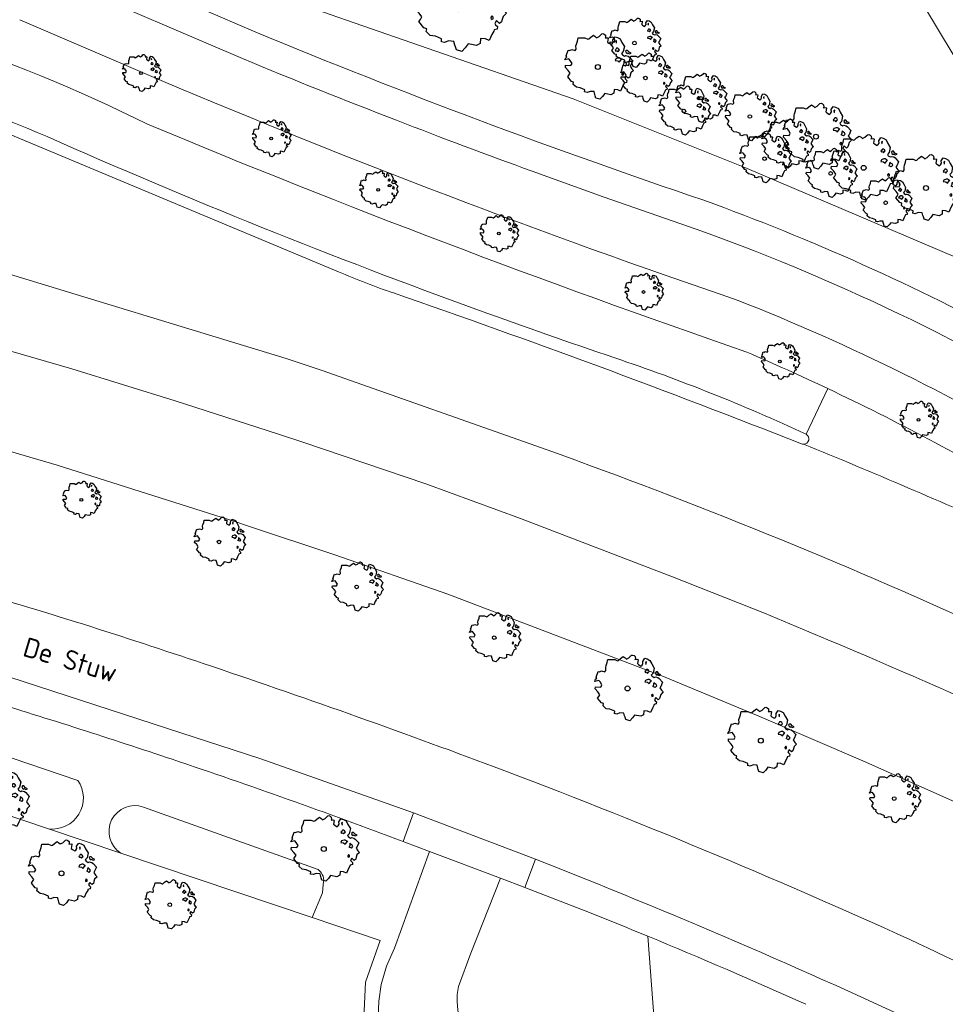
# Model space of a CAD drawing. Header units: metres. Extents: x 152391 to 157968, y 462336 to 467280.
# Tile 106 of 256: x 154301 to 154364, y 464175 to 464243. Entities that reach past the tile are written whole.
import ezdxf
from ezdxf.enums import TextEntityAlignment as Align

# ---------------------------------------------------------------- set-up
doc = ezdxf.new("R2010")
doc.units = ezdxf.units.M
doc.header["$LTSCALE"] = 0.75
doc.layers.get('0').update_dxf_attribs({"lineweight": 25})
for name, color, linetype, lineweight in [('B-GV-GR-BOOM-S', 252, 'Continuous', 25), ('B-WE-GR-BOS_LOOF-GV', 251, 'Continuous', 13), ('B-WE-OG-TERREIN_CULTUURSCHEIDING-GV', 251, 'Continuous', 18), ('B-WE-OG-TOPOGRAFIE-T18', 1, 'Continuous', 18), ('B-WE-OG-WATER_GREPPEL-GV', 251, 'Continuous', 18), ('B-WE-VH-VERHARDING_ASFALT-GV', 251, 'Continuous', 18), ('B-WE-VH-VERHARDING_BETON-GV', 251, 'Continuous', 18), ('B-WE-VH-VERHARDING_BETONSTRAATSTEEN-GV', 251, 'Continuous', 18), ('B-WE-VH-VERHARDING_TEGEL-GV', 251, 'Continuous', 18)]:
    doc.layers.add(name, color=color, linetype=linetype, lineweight=lineweight)
doc.styles.add('NLCS-ISO-M750-T18', font='NLCS-ISO.ttf', dxfattribs={"height": 1.35})

# ---------------------------------------------------------------- blocks, each defined once
blk = doc.blocks.new('SGR-BOOM_21_30')
at = {"linetype": 'Continuous'}
for p, q in [((-1.051, 1.335), (-1.016, 1.499)), ((-1.016, 1.499), (-0.668, 1.499)), ((-0.668, 1.499), (-0.516, 1.433)), ((-0.516, 1.433), (-0.47, 1.45)), ((-0.47, 1.45), (-0.365, 1.548)), ((-0.365, 1.548), (-0.226, 1.647)), ((-0.226, 1.647), (-0.133, 1.581)), ((-0.133, 1.581), (-0.063, 1.515)), ((-0.063, 1.515), (0.065, 1.581)), ((0.065, 1.581), (0.205, 1.712)), ((0.205, 1.712), (0.263, 1.729)), ((0.263, 1.729), (0.333, 1.696)), ((0.333, 1.696), (0.391, 1.647)), ((0.402, 1.532), (0.379, 1.499)), ((0.379, 1.499), (0.53, 1.515)), ((0.391, 1.647), (0.402, 1.532)), ((0.542, 1.483), (0.507, 1.285)), ((0.53, 1.515), (0.542, 1.483)), ((0.786, 1.4), (0.891, 1.565)), ((0.798, 1.285), (0.786, 1.4)), ((0.891, 1.565), (1.019, 1.532)), ((0.972, 1.368), (0.926, 1.335)), ((0.961, 1.269), (0.972, 1.368)), ((1.019, 1.532), (1.158, 1.45)), ((1.158, 1.45), (1.251, 1.269)), ((-1.633, 0.579), (-1.528, 0.875)), ((-1.528, 0.875), (-1.458, 0.858)), ((-1.458, 0.858), (-1.342, 0.908)), ((-1.342, 0.908), (-1.179, 0.858)), ((-1.179, 0.858), (-1.121, 0.924)), ((-1.133, 1.088), (-1.109, 1.187)), ((-1.121, 0.924), (-1.133, 1.088)), ((-1.109, 1.187), (-1.051, 1.335)), ((0.507, 1.285), (0.565, 1.236)), ((0.565, 1.236), (0.693, 1.154)), ((0.693, 1.154), (0.751, 1.203)), ((0.751, 1.203), (0.798, 1.285)), ((0.937, 0.908), (0.891, 0.875)), ((0.891, 0.875), (0.926, 0.825)), ((0.926, 1.335), (0.949, 1.253)), ((0.926, 0.825), (0.984, 0.842)), ((0.972, 0.973), (0.937, 0.908)), ((0.949, 1.253), (0.961, 1.236)), ((1.03, 0.973), (0.972, 0.973)), ((0.984, 0.842), (1.03, 0.776)), ((1.077, 0.94), (1.03, 0.973)), ((1.03, 0.776), (1.077, 0.842)), ((1.124, 0.875), (1.077, 0.94)), ((1.077, 0.842), (1.124, 0.875)), ((1.321, 0.793), (1.228, 0.694)), ((1.228, 0.694), (1.275, 0.628)), ((1.251, 1.269), (1.379, 1.055)), ((1.379, 1.055), (1.321, 0.793)), ((1.472, 0.858), (1.438, 0.809)), ((1.438, 0.809), (1.461, 0.743)), ((1.461, 0.743), (1.531, 0.694)), ((1.542, 0.858), (1.472, 0.858)), ((1.531, 0.727), (1.635, 0.678)), ((1.531, 0.694), (1.542, 0.727)), ((1.624, 0.76), (1.542, 0.858)), ((1.728, 0.71), (1.624, 0.76)), ((1.635, 0.678), (1.728, 0.71)), ((-1.703, 0.365), (-1.656, 0.48)), ((-1.493, 0.415), (-1.703, 0.365)), ((-1.679, -0.029), (-1.668, 0.086)), ((-1.668, 0.086), (-1.389, 0.07)), ((-1.656, 0.48), (-1.598, 0.53)), ((-1.598, 0.53), (-1.633, 0.579)), ((-1.423, 0.333), (-1.493, 0.415)), ((-1.33, 0.185), (-1.423, 0.333)), ((-1.389, 0.07), (-1.33, 0.185)), ((0.926, 0.415), (0.891, 0.333)), ((0.891, 0.333), (1.03, 0.316)), ((1.054, 0.464), (0.926, 0.415)), ((1.03, 0.316), (1.112, 0.251)), ((1.112, 0.464), (1.054, 0.464)), ((1.217, 0.398), (1.112, 0.464)), ((1.112, 0.251), (1.205, 0.365)), ((1.205, 0.365), (1.24, 0.415)), ((1.275, 0.628), (1.379, 0.563)), ((1.344, 0.185), (1.31, 0.103)), ((1.434, 0.049), (1.31, 0.103)), ((1.356, 0.3), (1.344, 0.234)), ((1.344, 0.234), (1.344, 0.185)), ((1.426, 0.234), (1.356, 0.3)), ((1.379, 0.563), (1.438, 0.595)), ((1.472, 0.201), (1.426, 0.234)), ((1.434, 0.049), (1.507, 0.136)), ((1.438, 0.595), (1.565, 0.563)), ((1.507, 0.136), (1.472, 0.201)), ((1.565, 0.563), (1.635, 0.513)), ((1.635, 0.513), (1.81, 0.316)), ((1.717, 0.103), (1.67, 0.037)), ((1.67, 0.037), (1.763, -0.094)), ((1.81, 0.316), (1.717, 0.103)), ((-1.54, -0.177), (-1.679, -0.029)), ((-1.551, -0.505), (-1.493, -0.423)), ((-1.354, -0.752), (-1.551, -0.505)), ((-1.435, -0.324), (-1.54, -0.177)), ((-1.493, -0.423), (-1.435, -0.324)), ((1.286, -0.292), (1.24, -0.357)), ((1.24, -0.357), (1.251, -0.423)), ((1.263, -0.423), (1.333, -0.407)), ((1.333, -0.341), (1.286, -0.292)), ((1.333, -0.407), (1.333, -0.341)), ((1.461, -0.472), (1.391, -0.587)), ((1.391, -0.587), (1.426, -0.637)), ((1.426, -0.637), (1.496, -0.702)), ((1.577, -0.587), (1.461, -0.472)), ((1.658, -0.522), (1.577, -0.587)), ((1.682, -0.423), (1.658, -0.522)), ((1.717, -0.308), (1.682, -0.423)), ((1.845, -0.177), (1.717, -0.308)), ((1.763, -0.094), (1.845, -0.177)), ((-1.249, -0.784), (-1.354, -0.752)), ((-1.272, -0.899), (-1.249, -0.784)), ((-1.109, -1.047), (-1.272, -0.899)), ((-0.912, -1.08), (-1.109, -1.047)), ((-0.668, -1.179), (-0.912, -1.08)), ((-0.679, -1.294), (-0.668, -1.179)), ((-0.551, -1.326), (-0.679, -1.294)), ((-0.4, -1.261), (-0.551, -1.326)), ((-0.191, -1.277), (-0.4, -1.261)), ((-0.156, -1.425), (-0.191, -1.277)), ((0.844, -1.162), (0.833, -1.359)), ((1.03, -1.179), (0.844, -1.162)), ((1.182, -1.244), (1.03, -1.179)), ((1.286, -1.014), (1.182, -1.244)), ((1.356, -0.883), (1.286, -1.014)), ((1.368, -0.834), (1.356, -0.883)), ((1.484, -0.801), (1.368, -0.834)), ((1.496, -0.702), (1.484, -0.801)), ((-0.133, -1.491), (-0.156, -1.425)), ((-0.098, -1.606), (-0.133, -1.491)), ((0.112, -1.671), (-0.098, -1.606)), ((0.251, -1.524), (0.112, -1.671)), ((0.356, -1.376), (0.251, -1.524)), ((0.682, -1.441), (0.356, -1.376)), ((0.833, -1.359), (0.682, -1.441))]:
    blk.add_line(p, q, dxfattribs=at)
blk.add_circle((0, 0), 0.126, dxfattribs=at)
blk = doc.blocks.new('SGR-BOOM_31_50')
at = {"linetype": 'Continuous'}
for p, q in [((-0.626, 1.933), (-0.487, 2.064)), ((-0.487, 2.064), (-0.301, 2.196)), ((-0.301, 2.196), (-0.177, 2.108)), ((-0.177, 2.108), (-0.084, 2.02)), ((-0.084, 2.02), (0.087, 2.108)), ((0.087, 2.108), (0.273, 2.283)), ((0.273, 2.283), (0.351, 2.305)), ((0.351, 2.305), (0.444, 2.261)), ((0.444, 2.261), (0.521, 2.196)), ((0.537, 2.042), (0.506, 1.999)), ((0.521, 2.196), (0.537, 2.042)), ((1.048, 1.867), (1.188, 2.086)), ((1.188, 2.086), (1.358, 2.042)), ((1.358, 2.042), (1.545, 1.933)), ((-1.51, 1.451), (-1.479, 1.582)), ((-1.495, 1.232), (-1.51, 1.451)), ((-1.479, 1.582), (-1.402, 1.78)), ((-1.402, 1.78), (-1.355, 1.999)), ((-1.355, 1.999), (-0.89, 1.999)), ((-0.89, 1.999), (-0.688, 1.911)), ((-0.688, 1.911), (-0.626, 1.933)), ((0.506, 1.999), (0.707, 2.02)), ((0.723, 1.977), (0.676, 1.714)), ((0.676, 1.714), (0.754, 1.648)), ((0.707, 2.02), (0.723, 1.977)), ((0.754, 1.648), (0.924, 1.539)), ((0.924, 1.539), (1.002, 1.604)), ((1.002, 1.604), (1.064, 1.714)), ((1.064, 1.714), (1.048, 1.867)), ((1.296, 1.823), (1.234, 1.78)), ((1.234, 1.78), (1.265, 1.67)), ((1.265, 1.67), (1.281, 1.648)), ((1.281, 1.692), (1.296, 1.823)), ((1.545, 1.933), (1.669, 1.692)), ((1.669, 1.692), (1.839, 1.407)), ((1.839, 1.407), (1.762, 1.057)), ((-2.208, 0.641), (-2.131, 0.706)), ((-2.177, 0.772), (-2.038, 1.166)), ((-2.131, 0.706), (-2.177, 0.772)), ((-2.038, 1.166), (-1.944, 1.144)), ((-1.944, 1.144), (-1.789, 1.21)), ((-1.789, 1.21), (-1.572, 1.144)), ((-1.572, 1.144), (-1.495, 1.232)), ((1.25, 1.21), (1.188, 1.166)), ((1.188, 1.166), (1.234, 1.101)), ((1.234, 1.101), (1.312, 1.122)), ((1.296, 1.298), (1.25, 1.21)), ((1.374, 1.298), (1.296, 1.298)), ((1.312, 1.122), (1.374, 1.035)), ((1.436, 1.254), (1.374, 1.298)), ((1.374, 1.035), (1.436, 1.122)), ((1.498, 1.166), (1.436, 1.254)), ((1.436, 1.122), (1.498, 1.166)), ((1.762, 1.057), (1.638, 0.925)), ((1.638, 0.925), (1.7, 0.838)), ((1.7, 0.838), (1.839, 0.75)), ((1.839, 0.75), (1.917, 0.794)), ((1.963, 1.144), (1.917, 1.079)), ((1.917, 1.079), (1.948, 0.991)), ((1.917, 0.794), (2.087, 0.75)), ((1.948, 0.991), (2.041, 0.925)), ((2.056, 1.144), (1.963, 1.144)), ((2.041, 0.969), (2.18, 0.903)), ((2.041, 0.925), (2.056, 0.969)), ((2.165, 1.013), (2.056, 1.144)), ((2.087, 0.75), (2.18, 0.684)), ((2.304, 0.947), (2.165, 1.013)), ((2.18, 0.903), (2.304, 0.947)), ((2.18, 0.684), (2.413, 0.422)), ((-2.27, 0.487), (-2.208, 0.641)), ((-1.991, 0.553), (-2.27, 0.487)), ((-2.239, -0.038), (-2.224, 0.115)), ((-2.224, 0.115), (-1.851, 0.093)), ((-1.898, 0.444), (-1.991, 0.553)), ((-1.774, 0.246), (-1.898, 0.444)), ((-1.851, 0.093), (-1.774, 0.246)), ((1.234, 0.553), (1.188, 0.444)), ((1.188, 0.444), (1.374, 0.422)), ((1.405, 0.619), (1.234, 0.553)), ((1.374, 0.422), (1.483, 0.334)), ((1.483, 0.619), (1.405, 0.619)), ((1.622, 0.531), (1.483, 0.619)), ((1.483, 0.334), (1.607, 0.487)), ((1.607, 0.487), (1.653, 0.553)), ((1.793, 0.246), (1.746, 0.137)), ((1.911, 0.065), (1.746, 0.137)), ((1.808, 0.4), (1.793, 0.312)), ((1.793, 0.312), (1.793, 0.246)), ((1.901, 0.312), (1.808, 0.4)), ((1.963, 0.268), (1.901, 0.312)), ((1.911, 0.065), (2.01, 0.181)), ((2.01, 0.181), (1.963, 0.268)), ((2.289, 0.137), (2.227, 0.049)), ((2.227, 0.049), (2.351, -0.126)), ((2.413, 0.422), (2.289, 0.137)), ((-2.053, -0.235), (-2.239, -0.038)), ((-2.069, -0.673), (-1.991, -0.564)), ((-1.805, -1.002), (-2.069, -0.673)), ((-1.913, -0.433), (-2.053, -0.235)), ((-1.991, -0.564), (-1.913, -0.433)), ((1.715, -0.389), (1.653, -0.476)), ((1.653, -0.476), (1.669, -0.564)), ((1.684, -0.564), (1.777, -0.542)), ((1.777, -0.454), (1.715, -0.389)), ((1.777, -0.542), (1.777, -0.454)), ((1.948, -0.63), (1.855, -0.783)), ((2.103, -0.783), (1.948, -0.63)), ((2.242, -0.564), (2.211, -0.695)), ((2.289, -0.411), (2.242, -0.564)), ((2.459, -0.235), (2.289, -0.411)), ((2.351, -0.126), (2.459, -0.235)), ((-1.665, -1.046), (-1.805, -1.002)), ((-1.696, -1.199), (-1.665, -1.046)), ((-1.479, -1.396), (-1.696, -1.199)), ((1.715, -1.352), (1.576, -1.659)), ((1.808, -1.177), (1.715, -1.352)), ((1.824, -1.112), (1.808, -1.177)), ((1.979, -1.068), (1.824, -1.112)), ((1.855, -0.783), (1.901, -0.849)), ((1.901, -0.849), (1.994, -0.936)), ((1.994, -0.936), (1.979, -1.068)), ((2.211, -0.695), (2.103, -0.783)), ((-1.216, -1.44), (-1.479, -1.396)), ((-0.89, -1.571), (-1.216, -1.44)), ((-0.906, -1.725), (-0.89, -1.571)), ((-0.735, -1.769), (-0.906, -1.725)), ((-0.533, -1.681), (-0.735, -1.769)), ((-0.254, -1.703), (-0.533, -1.681)), ((-0.208, -1.9), (-0.254, -1.703)), ((-0.177, -1.988), (-0.208, -1.9)), ((-0.13, -2.141), (-0.177, -1.988)), ((0.335, -2.031), (0.149, -2.229)), ((0.475, -1.834), (0.335, -2.031)), ((0.909, -1.922), (0.475, -1.834)), ((1.11, -1.812), (0.909, -1.922)), ((1.126, -1.55), (1.11, -1.812)), ((1.374, -1.571), (1.126, -1.55)), ((1.576, -1.659), (1.374, -1.571)), ((0.149, -2.229), (-0.13, -2.141))]:
    blk.add_line(p, q, dxfattribs=at)
blk.add_circle((0, 0), 0.169, dxfattribs=at)
blk = doc.blocks.new('SGR-BOOM_50_100')
at = {"linetype": 'Continuous'}
for p, q in [((-0.835, 2.577), (-0.649, 2.752)), ((-0.649, 2.752), (-0.401, 2.928)), ((-0.401, 2.928), (-0.236, 2.811)), ((-0.236, 2.811), (-0.112, 2.694)), ((-0.112, 2.694), (0.116, 2.811)), ((0.116, 2.811), (0.364, 3.044)), ((0.364, 3.044), (0.467, 3.074)), ((0.467, 3.074), (0.591, 3.015)), ((0.591, 3.015), (0.695, 2.928)), ((0.715, 2.723), (0.674, 2.665)), ((0.695, 2.928), (0.715, 2.723)), ((1.398, 2.49), (1.584, 2.782)), ((1.584, 2.782), (1.811, 2.723)), ((1.811, 2.723), (2.059, 2.577)), ((-2.014, 1.935), (-1.972, 2.11)), ((-1.972, 2.11), (-1.869, 2.373)), ((-1.869, 2.373), (-1.807, 2.665)), ((-1.807, 2.665), (-1.187, 2.665)), ((-1.187, 2.665), (-0.918, 2.548)), ((-0.918, 2.548), (-0.835, 2.577)), ((0.674, 2.665), (0.943, 2.694)), ((0.964, 2.636), (0.902, 2.285)), ((0.902, 2.285), (1.005, 2.198)), ((0.943, 2.694), (0.964, 2.636)), ((1.005, 2.198), (1.232, 2.052)), ((1.232, 2.052), (1.336, 2.139)), ((1.336, 2.139), (1.418, 2.285)), ((1.418, 2.285), (1.398, 2.49)), ((1.729, 2.431), (1.646, 2.373)), ((1.646, 2.373), (1.687, 2.227)), ((1.687, 2.227), (1.708, 2.198)), ((1.708, 2.256), (1.729, 2.431)), ((2.059, 2.577), (2.225, 2.256)), ((2.225, 2.256), (2.452, 1.876)), ((-2.903, 1.029), (-2.717, 1.555)), ((-2.717, 1.555), (-2.593, 1.526)), ((-2.593, 1.526), (-2.386, 1.613)), ((-2.386, 1.613), (-2.096, 1.526)), ((-2.096, 1.526), (-1.993, 1.643)), ((-1.993, 1.643), (-2.014, 1.935)), ((1.667, 1.613), (1.584, 1.555)), ((1.584, 1.555), (1.646, 1.467)), ((1.646, 1.467), (1.749, 1.497)), ((1.729, 1.73), (1.667, 1.613)), ((1.832, 1.73), (1.729, 1.73)), ((1.749, 1.497), (1.832, 1.38)), ((1.915, 1.672), (1.832, 1.73)), ((1.832, 1.38), (1.915, 1.497)), ((1.997, 1.555), (1.915, 1.672)), ((1.915, 1.497), (1.997, 1.555)), ((2.349, 1.409), (2.183, 1.234)), ((2.452, 1.876), (2.349, 1.409)), ((2.618, 1.526), (2.556, 1.438)), ((2.556, 1.438), (2.597, 1.321)), ((2.742, 1.526), (2.618, 1.526)), ((2.886, 1.351), (2.742, 1.526)), ((-3.027, 0.65), (-2.944, 0.854)), ((-2.655, 0.737), (-3.027, 0.65)), ((-2.944, 0.854), (-2.841, 0.942)), ((-2.841, 0.942), (-2.903, 1.029)), ((-2.531, 0.591), (-2.655, 0.737)), ((1.646, 0.737), (1.584, 0.591)), ((1.873, 0.825), (1.646, 0.737)), ((1.977, 0.825), (1.873, 0.825)), ((2.163, 0.708), (1.977, 0.825)), ((2.142, 0.65), (2.204, 0.737)), ((2.183, 1.234), (2.266, 1.117)), ((2.266, 1.117), (2.452, 1)), ((2.452, 1), (2.556, 1.059)), ((2.556, 1.059), (2.783, 1)), ((2.597, 1.321), (2.721, 1.234)), ((2.721, 1.292), (2.907, 1.205)), ((2.721, 1.234), (2.742, 1.292)), ((2.783, 1), (2.907, 0.913)), ((3.072, 1.263), (2.886, 1.351)), ((2.907, 1.205), (3.072, 1.263)), ((2.907, 0.913), (3.217, 0.562)), ((-2.985, -0.051), (-2.965, 0.153)), ((-2.965, 0.153), (-2.469, 0.124)), ((-2.365, 0.329), (-2.531, 0.591)), ((-2.469, 0.124), (-2.365, 0.329)), ((1.584, 0.591), (1.832, 0.562)), ((1.832, 0.562), (1.977, 0.445)), ((1.977, 0.445), (2.142, 0.65)), ((2.39, 0.329), (2.328, 0.183)), ((2.549, 0.087), (2.328, 0.183)), ((2.411, 0.533), (2.39, 0.416)), ((2.39, 0.416), (2.39, 0.329)), ((2.535, 0.416), (2.411, 0.533)), ((2.618, 0.358), (2.535, 0.416)), ((2.549, 0.087), (2.68, 0.241)), ((2.68, 0.241), (2.618, 0.358)), ((3.052, 0.183), (2.969, 0.066)), ((2.969, 0.066), (3.135, -0.168)), ((3.217, 0.562), (3.052, 0.183)), ((-2.737, -0.314), (-2.985, -0.051)), ((-2.551, -0.577), (-2.737, -0.314)), ((-2.655, -0.752), (-2.551, -0.577)), ((2.287, -0.518), (2.204, -0.635)), ((2.204, -0.635), (2.225, -0.752)), ((2.37, -0.606), (2.287, -0.518)), ((2.37, -0.723), (2.37, -0.606)), ((3.052, -0.548), (2.99, -0.752)), ((3.279, -0.314), (3.052, -0.548)), ((3.135, -0.168), (3.279, -0.314)), ((-2.758, -0.898), (-2.655, -0.752)), ((-2.407, -1.336), (-2.758, -0.898)), ((-2.22, -1.394), (-2.407, -1.336)), ((2.245, -0.752), (2.37, -0.723)), ((2.597, -0.84), (2.473, -1.044)), ((2.473, -1.044), (2.535, -1.132)), ((2.535, -1.132), (2.659, -1.248)), ((2.804, -1.044), (2.597, -0.84)), ((2.659, -1.248), (2.638, -1.424)), ((2.948, -0.927), (2.804, -1.044)), ((2.99, -0.752), (2.948, -0.927)), ((-2.262, -1.599), (-2.22, -1.394)), ((-1.972, -1.862), (-2.262, -1.599)), ((-1.621, -1.92), (-1.972, -1.862)), ((-1.187, -2.095), (-1.621, -1.92)), ((2.287, -1.803), (2.101, -2.212)), ((2.411, -1.57), (2.287, -1.803)), ((2.432, -1.482), (2.411, -1.57)), ((2.638, -1.424), (2.432, -1.482)), ((-1.207, -2.3), (-1.187, -2.095)), ((-0.98, -2.358), (-1.207, -2.3)), ((-0.711, -2.241), (-0.98, -2.358)), ((-0.339, -2.271), (-0.711, -2.241)), ((-0.277, -2.533), (-0.339, -2.271)), ((-0.236, -2.65), (-0.277, -2.533)), ((-0.174, -2.855), (-0.236, -2.65)), ((0.447, -2.709), (0.199, -2.971)), ((0.633, -2.446), (0.447, -2.709)), ((1.212, -2.563), (0.633, -2.446)), ((1.48, -2.417), (1.212, -2.563)), ((1.501, -2.066), (1.48, -2.417)), ((1.832, -2.095), (1.501, -2.066)), ((2.101, -2.212), (1.832, -2.095)), ((0.199, -2.971), (-0.174, -2.855))]:
    blk.add_line(p, q, dxfattribs=at)
blk.add_circle((0, 0), 0.225, dxfattribs=at)
blk = doc.blocks.new('SGR-BOOM_0_20')
at = {"linetype": 'Continuous'}
for p, q in [((-1.094, 0.644), (-1.007, 0.681)), ((-1.007, 0.681), (-0.884, 0.644)), ((-0.884, 0.644), (-0.841, 0.693)), ((-0.85, 0.816), (-0.832, 0.89)), ((-0.841, 0.693), (-0.85, 0.816)), ((-0.832, 0.89), (-0.788, 1.001)), ((-0.788, 1.001), (-0.762, 1.124)), ((-0.762, 1.124), (-0.501, 1.124)), ((-0.501, 1.124), (-0.387, 1.075)), ((-0.387, 1.075), (-0.352, 1.087)), ((-0.352, 1.087), (-0.274, 1.161)), ((-0.274, 1.161), (-0.169, 1.235)), ((-0.169, 1.235), (-0.099, 1.186)), ((-0.099, 1.186), (-0.047, 1.137)), ((-0.047, 1.137), (0.049, 1.186)), ((0.049, 1.186), (0.154, 1.284)), ((0.154, 1.284), (0.197, 1.297)), ((0.197, 1.297), (0.25, 1.272)), ((0.25, 1.272), (0.293, 1.235)), ((0.302, 1.149), (0.284, 1.124)), ((0.284, 1.124), (0.398, 1.137)), ((0.293, 1.235), (0.302, 1.149)), ((0.407, 1.112), (0.38, 0.964)), ((0.38, 0.964), (0.424, 0.927)), ((0.398, 1.137), (0.407, 1.112)), ((0.424, 0.927), (0.52, 0.865)), ((0.52, 0.865), (0.564, 0.902)), ((0.564, 0.902), (0.598, 0.964)), ((0.59, 1.05), (0.668, 1.173)), ((0.598, 0.964), (0.59, 1.05)), ((0.668, 1.173), (0.764, 1.149)), ((0.703, 0.681), (0.668, 0.656)), ((0.729, 1.026), (0.694, 1.001)), ((0.694, 1.001), (0.712, 0.939)), ((0.729, 0.73), (0.703, 0.681)), ((0.712, 0.939), (0.721, 0.927)), ((0.721, 0.952), (0.729, 1.026)), ((0.773, 0.73), (0.729, 0.73)), ((0.764, 1.149), (0.869, 1.087)), ((0.808, 0.705), (0.773, 0.73)), ((0.843, 0.656), (0.808, 0.705)), ((0.869, 1.087), (0.939, 0.952)), ((0.939, 0.952), (1.035, 0.792)), ((1.035, 0.792), (0.991, 0.594)), ((-1.277, 0.274), (-1.242, 0.36)), ((-1.12, 0.311), (-1.277, 0.274)), ((-1.259, -0.022), (-1.251, 0.065)), ((-1.251, 0.065), (-1.041, 0.052)), ((-1.242, 0.36), (-1.198, 0.397)), ((-1.225, 0.434), (-1.146, 0.656)), ((-1.198, 0.397), (-1.225, 0.434)), ((-1.146, 0.656), (-1.094, 0.644)), ((-1.068, 0.249), (-1.12, 0.311)), ((-0.998, 0.139), (-1.068, 0.249)), ((-1.041, 0.052), (-0.998, 0.139)), ((0.668, 0.656), (0.694, 0.619)), ((0.694, 0.311), (0.668, 0.249)), ((0.668, 0.249), (0.773, 0.237)), ((0.694, 0.619), (0.738, 0.631)), ((0.79, 0.348), (0.694, 0.311)), ((0.738, 0.631), (0.773, 0.582)), ((0.773, 0.582), (0.808, 0.631)), ((0.773, 0.237), (0.834, 0.188)), ((0.834, 0.348), (0.79, 0.348)), ((0.808, 0.631), (0.843, 0.656)), ((0.912, 0.299), (0.834, 0.348)), ((0.834, 0.188), (0.904, 0.274)), ((0.904, 0.274), (0.93, 0.311)), ((0.991, 0.594), (0.921, 0.521)), ((0.921, 0.521), (0.956, 0.471)), ((0.956, 0.471), (1.035, 0.422)), ((1.008, 0.139), (0.982, 0.077)), ((1.075, 0.037), (0.982, 0.077)), ((1.017, 0.225), (1.008, 0.176)), ((1.008, 0.176), (1.008, 0.139)), ((1.069, 0.176), (1.017, 0.225)), ((1.035, 0.422), (1.078, 0.447)), ((1.104, 0.151), (1.069, 0.176)), ((1.075, 0.037), (1.13, 0.102)), ((1.104, 0.644), (1.078, 0.607)), ((1.078, 0.607), (1.096, 0.557)), ((1.078, 0.447), (1.174, 0.422)), ((1.096, 0.557), (1.148, 0.521)), ((1.157, 0.644), (1.104, 0.644)), ((1.13, 0.102), (1.104, 0.151)), ((1.148, 0.545), (1.226, 0.508)), ((1.148, 0.521), (1.157, 0.545)), ((1.218, 0.57), (1.157, 0.644)), ((1.174, 0.422), (1.226, 0.385)), ((1.296, 0.533), (1.218, 0.57)), ((1.226, 0.508), (1.296, 0.533)), ((1.226, 0.385), (1.357, 0.237)), ((1.287, 0.077), (1.253, 0.028)), ((1.253, 0.028), (1.322, -0.071)), ((1.357, 0.237), (1.287, 0.077)), ((-1.155, -0.132), (-1.259, -0.022)), ((-1.164, -0.379), (-1.12, -0.317)), ((-1.015, -0.564), (-1.164, -0.379)), ((-1.076, -0.243), (-1.155, -0.132)), ((-1.12, -0.317), (-1.076, -0.243)), ((-0.937, -0.588), (-1.015, -0.564)), ((-0.954, -0.675), (-0.937, -0.588)), ((-0.832, -0.785), (-0.954, -0.675)), ((0.965, -0.219), (0.93, -0.268)), ((0.93, -0.268), (0.939, -0.317)), ((0.947, -0.317), (1, -0.305)), ((1, -0.256), (0.965, -0.219)), ((1.017, -0.662), (0.965, -0.761)), ((1, -0.305), (1, -0.256)), ((1.026, -0.625), (1.017, -0.662)), ((1.113, -0.601), (1.026, -0.625)), ((1.096, -0.354), (1.043, -0.44)), ((1.043, -0.44), (1.069, -0.477)), ((1.069, -0.477), (1.122, -0.527)), ((1.183, -0.44), (1.096, -0.354)), ((1.122, -0.527), (1.113, -0.601)), ((1.244, -0.391), (1.183, -0.44)), ((1.261, -0.317), (1.244, -0.391)), ((1.287, -0.231), (1.261, -0.317)), ((1.383, -0.132), (1.287, -0.231)), ((1.322, -0.071), (1.383, -0.132)), ((-0.684, -0.81), (-0.832, -0.785)), ((-0.501, -0.884), (-0.684, -0.81)), ((-0.509, -0.97), (-0.501, -0.884)), ((-0.413, -0.995), (-0.509, -0.97)), ((-0.3, -0.946), (-0.413, -0.995)), ((-0.143, -0.958), (-0.3, -0.946)), ((-0.117, -1.069), (-0.143, -0.958)), ((-0.099, -1.118), (-0.117, -1.069)), ((-0.073, -1.204), (-0.099, -1.118)), ((0.084, -1.254), (-0.073, -1.204)), ((0.188, -1.143), (0.084, -1.254)), ((0.267, -1.032), (0.188, -1.143)), ((0.511, -1.081), (0.267, -1.032)), ((0.625, -1.019), (0.511, -1.081)), ((0.633, -0.872), (0.625, -1.019)), ((0.773, -0.884), (0.633, -0.872)), ((0.886, -0.933), (0.773, -0.884)), ((0.965, -0.761), (0.886, -0.933))]:
    blk.add_line(p, q, dxfattribs=at)
blk.add_circle((0, 0), 0.0948, dxfattribs=at)

msp = doc.modelspace()

# ---------------------------------------------------------------- linework, layer by layer
at = {"layer": 'B-WE-GR-BOS_LOOF-GV'}
msp.add_lwpolyline([(154250.008, 464318.964), (154249.943, 464317.758), (154251.703, 464302.931), (154252.92, 464286.716), (154251.838, 464275.613), (154259.359, 464268.616), (154265.715, 464262.536), (154273.22, 464258.279), (154289.096, 464252.939), (154291.605, 464252.296), (154295.64, 464251.263), (154317.528, 464244.747), (154338.754, 464237.369), (154350.596, 464232.64), (154368.538, 464225.007), (154375.534, 464221.732), (154381.758, 464219.319), (154375.836, 464222.41), (154359.75, 464249.122)], dxfattribs=at)
at = {"layer": 'B-WE-OG-TERREIN_CULTUURSCHEIDING-GV'}
for points in [[(154369.364, 464220.671), (154389.011, 464211.556), (154385.672, 464216.013), (154381.758, 464219.319), (154375.534, 464221.732), (154368.538, 464225.007), (154350.596, 464232.64), (154338.754, 464237.369), (154317.528, 464244.747), (154295.64, 464251.263), (154291.605, 464252.296), (154289.096, 464252.939), (154273.22, 464258.279), (154265.715, 464262.536), (154259.359, 464268.616), (154251.838, 464275.613), (154252.92, 464286.716), (154251.703, 464302.931), (154249.943, 464317.758), (154250.008, 464318.964), (154248.002, 464320.627)], [(154305.603, 464246.806), (154316.836, 464241.959)], [(154310.312, 464238.623), (154300.544, 464242.823)], [(154336.958, 464213.147), (154321.414, 464218.638), (154319.9, 464219.138), (154318.939, 464219.455), (154298.223, 464225.756), (154292.4, 464227.453), (154290.186, 464227.968), (154287.091, 464228.43), (154259.222, 464232.212), (154252.099, 464233.367), (154240.023, 464235.431), (154231.429, 464236.509), (154228.496, 464236.785), (154226.3, 464236.871), (154225.77, 464236.907), (154222.275, 464237.147)], [(154223.05, 464235.215), (154225.718, 464235.066), (154226.994, 464234.994), (154231.595, 464234.562), (154236.69, 464233.947), (154241.294, 464233.262), (154247.402, 464232.257), (154256.474, 464230.594), (154263.32, 464229.248), (154269.907, 464227.648), (154278.252, 464225.717), (154286.877, 464223.507), (154296.586, 464220.924), (154304.139, 464218.752), (154311.275, 464216.535), (154318.327, 464214.258), (154320.086, 464213.69), (154328.568, 464210.804), (154335.12, 464208.427), (154345.605, 464204.391), (154351.956, 464201.895), (154356.33, 464200.052)], [(154402.35, 464168.136), (154399.05, 464170.512), (154394.371, 464173.47), (154390.697, 464175.654), (154381.188, 464181.139), (154376.069, 464183.776), (154370.643, 464186.39), (154358.729, 464191.711), (154351.39, 464194.864), (154344.869, 464197.562), (154330.104, 464203.193), (154322.293, 464205.905), (154316.278, 464207.921), (154315.451, 464208.198), (154303.136, 464212.093), (154297.05, 464213.875), (154291.145, 464215.522), (154284.32, 464217.236), (154278.336, 464218.809), (154273.145, 464220.045), (154262.359, 464222.476)], [(154295.479, 464193.431), (154304.554, 464190.357)], [(154309.09, 464188.508), (154321.155, 464184.201)], [(154302.535, 464187.017), (154307.519, 464185.341)], [(154321.497, 464183.184), (154321.434, 464182.604), (154320.732, 464180.901), (154325.432, 464179.321), (154324.407, 464176.451), (154324.274, 464173.443), (154324.892, 464164.596), (154325.888, 464164.676), (154325.285, 464173.976), (154325.331, 464175.119), (154325.497, 464176.279), (154325.863, 464177.541), (154326.424, 464178.785), (154328.828, 464185.458), (154327.133, 464186.1), (154327.01, 464186.145)], [(154339.284, 464181.479), (154335.398, 464182.98), (154333.733, 464183.623), (154331.691, 464178.433), (154330.837, 464176.131), (154330.732, 464175.582), (154330.727, 464175.109), (154330.789, 464174.5), (154330.932, 464173.931), (154331.233, 464173.133), (154332.215, 464171.829), (154332.911, 464171.434), (154333.794, 464171.121), (154334.649, 464171.102), (154344.499, 464171.684)], [(154344.499, 464171.684), (154343.893, 464179.61)], [(154343.893, 464179.61), (154344.499, 464171.684)]]:
    msp.add_lwpolyline(points, dxfattribs=at)
for points in [[(154278.787, 464245.702, -0.071344), (154309.376, 464235.61)], [(154316.836, 464241.959, 0.016428), (154347.752, 464230.373)], [(154350.141, 464223.456, -0.017705), (154310.312, 464238.623)], [(154309.376, 464235.61, 0.015648), (154350.728, 464219.901)], [(154347.752, 464230.373, -0.037483), (154369.364, 464220.671)], [(154372.597, 464212.349, 0.041557), (154350.141, 464223.456)], [(154350.728, 464219.901, -0.00913), (154356.313, 464217.38)], [(154356.313, 464217.38, -0.022928), (154370.137, 464210.049)], [(154367.065, 464200.914, 0.021023), (154336.958, 464213.147)], [(154287.678, 464206.155, -0.008219), (154304.945, 464201.131)], [(154304.945, 464201.131, -0.00349), (154313.212, 464198.42)], [(154356.33, 464200.052, -0.015656), (154382.921, 464187.896)], [(154313.212, 464198.42, -0.008651), (154333.299, 464191.294)], [(154311.078, 464191.81, 0.00727), (154298.274, 464195.897)], [(154327.01, 464186.145, 0.00911), (154311.078, 464191.81)], [(154333.299, 464191.294, -0.016627), (154361.983, 464179.377)], [(154304.554, 464190.357, -0.651799), (154302.535, 464187.017)], [(154307.519, 464185.341, -0.892977), (154309.09, 464188.508)], [(154321.155, 464184.201, -0.302088), (154321.497, 464183.184)], [(154343.893, 464179.61, 0.003173), (154339.284, 464181.479)], [(154354.799, 464174.913, 0.007619), (154343.893, 464179.61)], [(154361.983, 464179.377, -0.010922), (154381.386, 464169.747)]]:
    msp.add_lwpolyline(points, format="xyb", dxfattribs=at)
at = {"layer": 'B-WE-OG-WATER_GREPPEL-GV'}
for points in [[(154359.75, 464249.122), (154375.836, 464222.41), (154381.758, 464219.319)], [(154304.554, 464190.357), (154295.479, 464193.431)], [(154292.648, 464190.339), (154302.535, 464187.017)], [(154321.155, 464184.201), (154309.09, 464188.508)], [(154307.519, 464185.341), (154320.732, 464180.901), (154321.434, 464182.604), (154321.497, 464183.184)]]:
    msp.add_lwpolyline(points, dxfattribs=at)
for points in [[(154302.535, 464187.017, 0.651799), (154304.554, 464190.357)], [(154309.09, 464188.508, 0.892977), (154307.519, 464185.341)], [(154321.497, 464183.184, 0.302088), (154321.155, 464184.201)]]:
    msp.add_lwpolyline(points, format="xyb", dxfattribs=at)
at = {"layer": 'B-WE-VH-VERHARDING_ASFALT-GV'}
for points in [[(154226.147, 464250.152), (154225.77, 464236.907), (154226.3, 464236.871), (154228.496, 464236.785), (154231.429, 464236.509), (154240.023, 464235.431), (154252.099, 464233.367), (154259.222, 464232.212), (154287.091, 464228.43), (154290.186, 464227.968), (154292.4, 464227.453), (154298.223, 464225.756), (154318.939, 464219.455), (154319.9, 464219.138), (154321.414, 464218.638), (154336.958, 464213.147)], [(154315.926, 464240.153), (154303.755, 464245.371), (154300.744, 464246.587)], [(154300.544, 464242.823), (154310.312, 464238.623)], [(154322.551, 464225.441), (154297.614, 464235.859)], [(154356.33, 464200.052), (154351.956, 464201.895), (154345.605, 464204.391), (154335.12, 464208.427), (154328.568, 464210.804), (154320.086, 464213.69), (154318.327, 464214.258), (154311.275, 464216.535), (154304.139, 464218.752), (154296.586, 464220.924), (154286.877, 464223.507), (154278.252, 464225.717), (154269.907, 464227.648), (154263.32, 464229.248), (154256.474, 464230.594), (154247.402, 464232.257), (154241.294, 464233.262), (154236.69, 464233.947), (154231.595, 464234.562), (154226.994, 464234.994), (154225.718, 464235.066), (154225.501, 464227.415)], [(154346.707, 464228.571), (154340.813, 464230.608), (154335.908, 464232.378)], [(154262.359, 464222.476), (154273.145, 464220.045), (154278.336, 464218.809), (154284.32, 464217.236), (154291.145, 464215.522), (154297.05, 464213.875), (154303.136, 464212.093), (154315.451, 464208.198), (154316.278, 464207.921), (154322.293, 464205.905), (154330.104, 464203.193), (154344.869, 464197.562), (154351.39, 464194.864), (154358.729, 464191.711), (154370.643, 464186.39), (154376.069, 464183.776), (154381.188, 464181.139), (154390.697, 464175.654), (154394.371, 464173.47), (154399.05, 464170.512), (154402.35, 464168.136)], [(154354.824, 464214.233), (154356.313, 464217.38)], [(154356.313, 464217.38), (154354.824, 464214.233)], [(154354.642, 464213.542), (154354.575, 464213.548), (154354.51, 464213.567)]]:
    msp.add_lwpolyline(points, dxfattribs=at)
for points in [[(154309.376, 464235.61, 0.071344), (154278.787, 464245.702)], [(154279.557, 464241.433, -0.060033), (154302.446, 464234.759)], [(154326.543, 464235.9, -0.008751), (154315.926, 464240.153)], [(154310.312, 464238.623, 0.017705), (154350.141, 464223.456)], [(154350.728, 464219.901, -0.015648), (154309.376, 464235.61)], [(154335.908, 464232.378, -0.007241), (154326.543, 464235.9)], [(154302.446, 464234.759, 0.017737), (154332.281, 464222.774)], [(154375.036, 464215.014, 0.052794), (154346.707, 464228.571)], [(154326.346, 464223.974, -0.021775), (154322.551, 464225.441)], [(154354.51, 464213.567, 0.010611), (154326.346, 464223.974)], [(154350.141, 464223.456, -0.041557), (154372.597, 464212.349)], [(154332.281, 464222.774, 0.005788), (154341.614, 464219.5)], [(154356.313, 464217.38, 0.00913), (154350.728, 464219.901)], [(154341.614, 464219.5, -0.027643), (154354.824, 464214.233)], [(154370.137, 464210.049, 0.022928), (154356.313, 464217.38)], [(154354.824, 464214.233, -0.778332), (154354.642, 464213.542)], [(154336.958, 464213.147, -0.021023), (154367.065, 464200.914)], [(154368.969, 464207.408, 0.010034), (154354.642, 464213.542)], [(154354.642, 464213.542, -0.010034), (154368.969, 464207.408)], [(154382.921, 464187.896, 0.015656), (154356.33, 464200.052)]]:
    msp.add_lwpolyline(points, format="xyb", dxfattribs=at)
at = {"layer": 'B-WE-VH-VERHARDING_BETON-GV'}
for points in [[(154302.446, 464234.759, 0.060033), (154279.557, 464241.433)], [(154332.281, 464222.774, -0.017737), (154302.446, 464234.759)], [(154322.551, 464225.441, 0.021775), (154326.346, 464223.974)], [(154326.346, 464223.974, -0.010611), (154354.51, 464213.567)], [(154341.614, 464219.5, -0.005788), (154332.281, 464222.774)], [(154354.824, 464214.233, 0.027643), (154341.614, 464219.5)], [(154354.642, 464213.542, 0.778332), (154354.824, 464214.233)]]:
    msp.add_lwpolyline(points, format="xyb", dxfattribs=at)
for points in [[(154297.614, 464235.859), (154322.551, 464225.441)], [(154354.51, 464213.567), (154354.575, 464213.548), (154354.642, 464213.542)]]:
    msp.add_lwpolyline(points, dxfattribs=at)
at = {"layer": 'B-WE-VH-VERHARDING_BETONSTRAATSTEEN-GV'}
for points in [[(154304.945, 464201.131, 0.008219), (154287.678, 464206.155)], [(154313.212, 464198.42, 0.00349), (154304.945, 464201.131)], [(154333.299, 464191.294, 0.008651), (154313.212, 464198.42)], [(154361.983, 464179.377, 0.016627), (154333.299, 464191.294)], [(154336.139, 464184.924, -0.01633), (154363.705, 464173.066)], [(154381.386, 464169.747, 0.010922), (154361.983, 464179.377)]]:
    msp.add_lwpolyline(points, format="xyb", dxfattribs=at)
for points in [[(154298.86, 464197.795), (154311.669, 464193.636), (154317.122, 464191.866), (154327.726, 464188.108), (154336.139, 464184.924)], [(154330.789, 464174.5), (154330.727, 464175.109), (154330.732, 464175.582), (154330.837, 464176.131), (154331.691, 464178.433), (154333.733, 464183.623), (154328.828, 464185.458), (154326.424, 464178.785), (154325.863, 464177.541), (154325.497, 464176.279), (154325.331, 464175.119), (154325.285, 464173.976)]]:
    msp.add_lwpolyline(points, dxfattribs=at)
msp.add_lwpolyline([(154336.139, 464184.924), (154327.726, 464188.108), (154327.01, 464186.145), (154327.133, 464186.1), (154328.828, 464185.458), (154333.733, 464183.623), (154335.398, 464182.98)], close=True, dxfattribs=at)
at = {"layer": 'B-WE-VH-VERHARDING_TEGEL-GV'}
for points in [[(154300.744, 464246.587), (154303.755, 464245.371), (154315.926, 464240.153)], [(154316.836, 464241.959), (154305.603, 464246.806)], [(154335.908, 464232.378), (154340.813, 464230.608), (154346.707, 464228.571)], [(154327.01, 464186.145), (154327.726, 464188.108), (154317.122, 464191.866), (154311.669, 464193.636), (154298.86, 464197.795)], [(154336.139, 464184.924), (154335.398, 464182.98)], [(154335.398, 464182.98), (154339.284, 464181.479)]]:
    msp.add_lwpolyline(points, dxfattribs=at)
for points in [[(154347.752, 464230.373, -0.016428), (154316.836, 464241.959)], [(154315.926, 464240.153, 0.008751), (154326.543, 464235.9)], [(154326.543, 464235.9, 0.007241), (154335.908, 464232.378)], [(154369.364, 464220.671, 0.037483), (154347.752, 464230.373)], [(154346.707, 464228.571, -0.052794), (154375.036, 464215.014)], [(154298.274, 464195.897, -0.00727), (154311.078, 464191.81)], [(154311.078, 464191.81, -0.00911), (154327.01, 464186.145)], [(154363.705, 464173.066, 0.01633), (154336.139, 464184.924)], [(154339.284, 464181.479, -0.003173), (154343.893, 464179.61)], [(154343.893, 464179.61, -0.007619), (154354.799, 464174.913)]]:
    msp.add_lwpolyline(points, format="xyb", dxfattribs=at)

# ---------------------------------------------------------------- block references
at = {"layer": 'B-GV-GR-BOOM-S', "transparency": 33554559}
for name, p in [('SGR-BOOM_50_100', (154330.855, 464243.599)), ('SGR-BOOM_21_30', (154342.974, 464241.208)), ('SGR-BOOM_31_50', (154340.444, 464239.563)), ('SGR-BOOM_0_20', (154308.919, 464239.128)), ('SGR-BOOM_21_30', (154343.734, 464238.804)), ('SGR-BOOM_21_30', (154347.53, 464237.412)), ('SGR-BOOM_21_30', (154346.391, 464236.526)), ('SGR-BOOM_21_30', (154350.946, 464236.147)), ('SGR-BOOM_31_50', (154355.501, 464234.755)), ('SGR-BOOM_21_30', (154353.477, 464234.249)), ('SGR-BOOM_0_20', (154317.897, 464234.625)), ('SGR-BOOM_21_30', (154351.958, 464233.236)), ('SGR-BOOM_31_50', (154358.791, 464232.604)), ('SGR-BOOM_21_30', (154356.514, 464232.224)), ('SGR-BOOM_31_50', (154363.093, 464231.212)), ('SGR-BOOM_0_20', (154325.289, 464231.097)), ('SGR-BOOM_21_30', (154360.31, 464230.2)), ('SGR-BOOM_0_20', (154333.606, 464228.073)), ('SGR-BOOM_0_20', (154343.602, 464224.041)), ('SGR-BOOM_0_20', (154353.011, 464219.252)), ('SGR-BOOM_0_20', (154362.587, 464215.22)), ('SGR-BOOM_0_20', (154304.8, 464209.7)), ('SGR-BOOM_21_30', (154314.3, 464206.8)), ('SGR-BOOM_21_30', (154323.8, 464203.7)), ('SGR-BOOM_21_30', (154333.3, 464200.2)), ('SGR-BOOM_31_50', (154342.5, 464196.7)), ('SGR-BOOM_31_50', (154351.7, 464193.1)), ('SGR-BOOM_31_50', (154298.78, 464188.832)), ('SGR-BOOM_21_30', (154360.9, 464189.1)), ('SGR-BOOM_31_50', (154321.53, 464185.625)), ('SGR-BOOM_31_50', (154303.429, 464183.95)), ('SGR-BOOM_21_30', (154310.9, 464181.781))]:
    msp.add_blockref(name, p, dxfattribs=at)

# ---------------------------------------------------------------- texts
at = {"layer": 'B-WE-OG-TOPOGRAFIE-T18', "style": 'NLCS-ISO-M750-T18'}
msp.add_text('De Stuw', height=1.35, rotation=343.5, dxfattribs=at).set_placement((154304.044, 464198.675), align=Align.MIDDLE)

doc.saveas('drawing.dxf')
